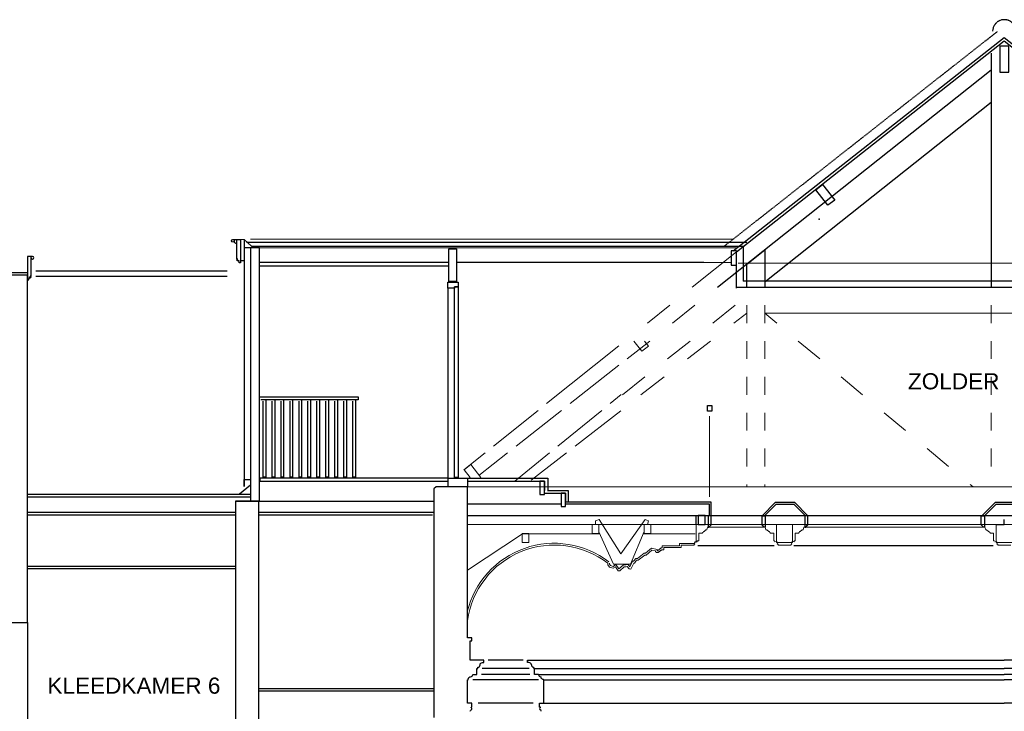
# Model space of a CAD drawing. Extents: x 0 to 286551, y -50 to 581131.
# Tile 160 of 207: x 216576 to 227553, y 509409 to 517126. Entities that reach past the tile are written whole.
import ezdxf

# ---------------------------------------------------------------- set-up
doc = ezdxf.new("R2010")
doc.units = 0
doc.header["$MEASUREMENT"] = 0
doc.linetypes.add('HIDDEN', pattern=[9.524999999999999, 6.35, -3.175])
for name, color, linetype in [('0.09', 7, 'CONTINUOUS'), ('0.13', 5, 'CONTINUOUS'), ('0.18', 1, 'CONTINUOUS'), ('0.25', 2, 'CONTINUOUS'), ('plafondconstructies', 5, 'CONTINUOUS'), ('zaalbrug bouwkundig', 2, 'CONTINUOUS')]:
    doc.layers.add(name, color=color, linetype=linetype)
doc.layers.add('0.15 GRIJS', color=252, linetype='CONTINUOUS', lineweight=15)
doc.layers.add('0gevel.18', color=1, linetype='CONTINUOUS', lineweight=18)
doc.layers.add('HULPLIJNEN', color=252, linetype='CONTINUOUS', plot=False)

msp = doc.modelspace()

# ---------------------------------------------------------------- linework, layer by layer
at = {"layer": '0.09'}
for points in [[(216754.6245802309, 514325.5474336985), (218889, 514325.5474336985)], [(216754.6245802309, 514265.5474336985), (218889, 514265.5474336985)]]:
    msp.add_lwpolyline(points, dxfattribs=at)
msp.add_point((225489.2813670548, 514902.0843772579), dxfattribs=at)
at = {"layer": '0.13'}
for p, q in [((222238.1606353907, 509953.9125890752), (222238.1606353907, 509979.2972044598)), ((222238.1606353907, 509979.2972044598), (227552.6245802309, 509979.2972044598)), ((232867.088525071, 509979.2972044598), (227552.6245802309, 509979.2972044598)), ((222253.5452507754, 509953.9125890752), (222238.1606353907, 509953.9125890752)), ((222306.5067892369, 509885.9510506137), (222306.5067892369, 509900.9510506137)), ((222314.5837123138, 509885.9510506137), (222306.5067892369, 509885.9510506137)), ((222314.5837123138, 509819.4125890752), (222314.5837123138, 509885.9510506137)), ((222360.7375584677, 509819.4125890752), (222314.5837123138, 509819.4125890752)), ((222410.7375584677, 509759.4125890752), (222410.7375584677, 509769.4125890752)), ((222420.7375584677, 509759.4125890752), (222410.7375584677, 509759.4125890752)), ((222420.7375584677, 509499.2972044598), (222420.7375584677, 509759.4125890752)), ((222420.7375584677, 509759.4125890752), (222420.7375584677, 509759.4125890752)), ((222420.7375584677, 509759.4125890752), (222420.7375584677, 509759.4125890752)), ((222370.7375584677, 509454.2972044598), (222370.7375584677, 509499.2972044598)), ((222370.7375584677, 509499.2972044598), (222420.7375584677, 509499.2972044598)), ((222380.7375584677, 509454.2972044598), (222370.7375584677, 509454.2972044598)), ((222380.7375584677, 509453.4393400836), (222380.7375584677, 509454.2972044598)), ((222420.7375584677, 509499.2972044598), (222420.7375584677, 509499.2972044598)), ((222420.7375584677, 509499.2972044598), (222420.7375584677, 509499.2972044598)), ((222420.7375584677, 509499.2972044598), (222420.7375584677, 509499.2972044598)), ((222420.7375584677, 509499.2972044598), (222420.7375584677, 509499.2972044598)), ((222420.7375584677, 509499.2972044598), (222420.7375584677, 509499.2972044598)), ((222420.7375584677, 509499.2972044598), (222420.7375584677, 509499.2972044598)), ((222420.7375584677, 509499.2972044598), (222420.7375584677, 509499.2972044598)), ((222420.7375584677, 509499.2972044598), (222420.7375584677, 509499.2972044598)), ((222420.7375584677, 509499.2972044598), (222420.7375584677, 509499.2972044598)), ((222420.7375584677, 509499.2972044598), (222420.7375584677, 509499.2972044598)), ((222420.7375584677, 509499.2972044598), (222420.7375584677, 509499.2972044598)), ((222420.7375584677, 509499.2972044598), (222420.7375584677, 509499.2972044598)), ((222420.7375584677, 509499.2972044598), (222420.7375584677, 509499.2972044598))]:
    msp.add_line(p, q, dxfattribs=at)
for points in [[(227407.6245802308, 516754), (227407.6245802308, 514141.1788494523)], [(224355.6924472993, 514141.1788494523), (227407.6245802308, 516565.3041803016)], [(224882, 514201.6420116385), (227407.6245802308, 516207.7254546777)], [(221351.0093133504, 514129), (221351.0093133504, 512019)], [(216664.6245802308, 511631.5474336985), (218982.6245802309, 511631.5474336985)], [(219242.6245802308, 511631.5474336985), (221192.6245802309, 511631.5474336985)], [(216664.6245802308, 510399.5474336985), (216664.6245802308, 508222.5474336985)], [(222188.1606353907, 509979.2972044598), (221800.2015033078, 509979.2972044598)], [(222256.5067892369, 509885.9510506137), (221731.8553494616, 509885.9510506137)], [(222314.5837123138, 509885.9510506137), (227552.6245802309, 509885.9510506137)], [(232790.6654481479, 509885.9510506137), (227552.6245802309, 509885.9510506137)], [(222360.7375584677, 509759.4125890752), (221627.6245802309, 509759.4125890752)], [(222264.5837123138, 509819.4125890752), (221723.7784263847, 509819.4125890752)], [(222360.7375584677, 509819.4125890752), (227552.6245802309, 509819.4125890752)], [(222420.7375584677, 509759.4125890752), (227552.6245802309, 509759.4125890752)], [(232744.511601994, 509819.4125890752), (227552.6245802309, 509819.4125890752)], [(232684.511601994, 509759.4125890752), (227552.6245802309, 509759.4125890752)], [(222300.7375584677, 509499.2972044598), (221687.6245802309, 509499.2972044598)], [(222420.7375584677, 509499.2972044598), (227552.6245802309, 509499.2972044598)], [(232684.511601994, 509499.2972044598), (227552.6245802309, 509499.2972044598)]]:
    msp.add_lwpolyline(points, dxfattribs=at)
at = {"layer": '0.13', "color": 5, "linetype": 'Continuous', "ltscale": 0.2}
msp.add_lwpolyline([(224682, 514141.1788494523), (224682, 514400.3623337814), (224882, 514559.2207372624), (224882, 514141.1788494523)], dxfattribs=at)
at = {"layer": '0.13'}
for points in [[(221465.0093133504, 514196), (221465.0093133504, 514144), (221425.0093133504, 514144), (221425.0093133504, 514129), (221351.0093133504, 514129), (221351.0093133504, 514196)], [(221425.0093133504, 514144), (221465.0093133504, 514144), (221465.0093133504, 512019), (221425.0093133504, 512019)]]:
    msp.add_lwpolyline(points, close=True, dxfattribs=at)
at = {"layer": '0.13', "linetype": 'Continuous', "ltscale": 0.2}
for points in [[(219250.0093133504, 512917), (220350.0093133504, 512917), (220350.0093133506, 512883), (219265, 512883)], [(219319, 512879), (219319, 512022), (219290, 512022), (219290, 512871)], [(219419, 512879), (219419, 512022), (219390, 512022), (219390, 512871)], [(219519, 512879), (219519, 512022), (219490, 512022), (219490, 512871)], [(219619, 512879), (219619, 512022), (219590, 512022), (219590, 512871)], [(219719, 512879), (219719, 512022), (219690, 512022), (219690, 512871)], [(219819, 512879), (219819, 512022), (219790, 512022), (219790, 512871)], [(219919, 512879), (219919, 512022), (219890, 512022), (219890, 512871)], [(220019, 512879), (220019, 512022), (219990, 512022), (219990, 512871)], [(220119, 512879), (220119, 512022), (220090, 512022), (220090, 512871)], [(220219, 512879), (220219, 512022), (220190, 512022), (220190, 512871)], [(220319, 512879), (220319, 512022), (220290, 512022), (220290, 512871)], [(218982.6245802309, 511752.5474336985), (221192.6245802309, 511752.5474336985)], [(224135, 511261), (224987, 511261)], [(225207, 511261), (227429, 511261)]]:
    msp.add_lwpolyline(points, dxfattribs=at)
at = {"layer": '0.13'}
for centre, radius, start, end in [((222253.5452507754, 509927.4318198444), 26.48076923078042, 1.259424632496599e-10, 90), ((222306.5067892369, 509927.4318198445), 26.48076923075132, 180, 270), ((222385.7375584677, 509819.4125890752), 25, 180, 270), ((222410.7375584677, 509794.4125890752), 25, 180, 270), ((222385.7375584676, 509439.2972044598), 14.99999999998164, 109.4712206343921, 247.7899337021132), ((222374.2514481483, 509409.9693801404), 16.49980768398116, 357.6652157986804, 69.36015589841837), ((222380.0675067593, 509425.4101416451), 1.770316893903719e-10, 225, 260.5376777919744)]:
    msp.add_arc(centre, radius, start, end, dxfattribs=at)
at = {"layer": '0.15 GRIJS', "color": 253, "ltscale": 0.2}
for points in [[(223823.4902414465, 513941.1788494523), (223574.1060796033, 513741.1788494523)], [(224682, 513741.1788494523), (224682, 513941.1788494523)], [(224882, 513941.1788494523), (224882, 513741.1788494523)], [(224537.1918983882, 513741.1788494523), (224682, 513853)], [(225015.3738468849, 513741.1788494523), (224882, 513852.5474336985)], [(223542.4403323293, 513541.1788494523), (223586.0041280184, 513485.2124835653), (223511.0380031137, 513426.8594192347), (223422.052623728, 513541.1788494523)], [(224019.1929298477, 513341.1788494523), (224278.1924141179, 513541.1788494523)], [(224682, 513341.1788494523), (224682, 513541.1788494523)], [(224882, 513541.1788494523), (224882, 513341.1788494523)], [(225494.4096460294, 513341.1788494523), (225254.8917464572, 513541.1788494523)], [(223501.1939613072, 512941.1788494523), (223760.1934455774, 513141.1788494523)], [(224682, 512941.1788494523), (224682, 513141.1788494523)], [(224882, 513141.1788494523), (224882, 512941.1788494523)], [(225973.445445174, 512941.1788494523), (225733.9275456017, 513141.1788494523)], [(224682, 512541.1788494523), (224682, 512741.1788494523)], [(224882, 512741.1788494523), (224882, 512541.1788494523)], [(226452.4812443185, 512541.1788494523), (226212.9633447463, 512741.1788494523)], [(224682, 512141.1788494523), (224682, 512341.1788494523)], [(224882, 512341.1788494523), (224882, 512141.1788494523)], [(226931.5170434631, 512141.1788494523), (226691.9991438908, 512341.1788494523)], [(224882, 511941.1788494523), (224882, 511912.5474336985), (224682, 511912.5474336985), (224682, 511941.1788494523)], [(227205.323625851, 511912.5474336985), (227171.0349430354, 511941.1788494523)]]:
    msp.add_lwpolyline(points, dxfattribs=at)
at = {"layer": '0.15 GRIJS', "color": 253}
for points in [[(223852.0993213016, 513741.1788494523), (224103.8958843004, 513941.1788494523)], [(224302.2847918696, 513741.1788494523), (224554.0813548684, 513941.1788494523)], [(227407.6245802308, 513941.1788494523), (227407.6245802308, 513741.1788494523)], [(224882, 513852.5474336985), (230226.8285034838, 513852.5474336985)], [(223348.5061953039, 513341.1788494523), (223600.3027583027, 513541.1788494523)], [(223798.6916658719, 513341.1788494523), (224050.4882288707, 513541.1788494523)], [(227407.6245802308, 513541.1788494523), (227407.6245802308, 513341.1788494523)], [(223295.0985398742, 512941.1788494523), (223546.895102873, 513141.1788494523)], [(227407.6245802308, 513141.1788494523), (227407.6245802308, 512941.1788494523)], [(227407.6245802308, 512741.1788494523), (227407.6245802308, 512541.1788494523)], [(227407.6245802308, 512341.1788494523), (227407.6245802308, 512141.1788494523)], [(221567.6245802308, 511912.5474336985), (233537.6245802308, 511912.5474336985)]]:
    msp.add_lwpolyline(points, dxfattribs=at)
at = {"layer": '0.15 GRIJS', "linetype": 'Continuous', "ltscale": 0.2}
for points in [[(222450.3881012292, 512843), (223255.0093133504, 513488)], [(222712.1432419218, 512843), (223255.0093133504, 513272)], [(223283.0093133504, 512943), (223160.0279468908, 512843)], [(221859.0850709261, 512369), (222354.3325456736, 512766)], [(222112.3331769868, 512369), (222614.7057419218, 512766)], [(223065.3322947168, 512766), (222577.0962698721, 512369)], [(223277.0093133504, 512761), (222769.894177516, 512369)], [(221526.0093133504, 512102), (221764.2769901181, 512293)], [(221696.0093133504, 512040), (222016.1610990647, 512293)], [(222483.6304313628, 512293), (222095.0093133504, 511977)], [(222671.575936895, 512293), (222277.0093133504, 511988)], [(221597.430042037, 512018), (221530.9045909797, 512103.465182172), (221605.8707158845, 512161.8182465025), (221717.8177506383, 512018)]]:
    msp.add_lwpolyline(points, dxfattribs=at)
at = {"layer": '0.18', "linetype": 'Continuous', "ltscale": 0.2}
for points in [[(219081, 514582), (219081, 514666)], [(219103, 514645), (224684, 514645)], [(224641, 514587), (224641, 514210)], [(224565, 514545), (224565, 514131)], [(219041, 514440), (219078, 514440)], [(224565, 514141.1788494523), (231015.0093133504, 514141.1788494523)], [(224641, 514211.1788494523), (231015.0093133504, 514211.1788494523)]]:
    msp.add_lwpolyline(points, dxfattribs=at)
at = {"layer": '0.25', "linetype": 'HIDDEN'}
msp.add_lwpolyline([(224431.288712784, 514600), (227478.0596435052, 516996.438592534)], dxfattribs=at)
at = {"layer": '0.25'}
for points in [[(224529.3889117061, 514546), (227552.6245802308, 516928.1426907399), (233761.2213456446, 512036.1114281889)], [(224566.0093133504, 514536.6609894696), (227552.6245802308, 516889.9488267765), (233742.6542197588, 512012.5474336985)], [(216664.6245802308, 511832.5474336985), (219150.0093133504, 511832.5474336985)], [(216664.6245802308, 511802.5474336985), (219150.0093133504, 511802.5474336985)], [(221567.6245802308, 511592.5474336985), (233537.6245802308, 511592.5474336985)], [(216664.6245802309, 511027.5474336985), (218982.6245802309, 511027.5474336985)], [(216664.6245802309, 511002.5474336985), (218982.6245802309, 511002.5474336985)], [(219242.6245802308, 509664.2972044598), (221192.6245802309, 509664.2972044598)], [(219242.6245802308, 509639.2972044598), (221192.6245802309, 509639.2972044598)]]:
    msp.add_lwpolyline(points, dxfattribs=at)
for points in [[(227602.6245802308, 516542.5474336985), (227602.6245802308, 516832.5474336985), (227502.6245802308, 516832.5474336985), (227502.6245802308, 516542.5474336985)], [(216664.6245802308, 510399.5474336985), (216664.6245802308, 514275.5474336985), (216414.4437115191, 514275.5474336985), (216204.6245802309, 514275.5474336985), (216204.6245802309, 514085.5474336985), (216204.6245802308, 510399.5474336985)], [(216664.6245802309, 514275.5474336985), (216414.4437115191, 514275.5474336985), (216414.4437115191, 514305.5474336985), (216664.6245802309, 514305.5474336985)], [(221567.6245802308, 511912.5474336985), (221352.6245802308, 511912.5474336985), (221352.6245802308, 512012.5474336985), (221567.6245802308, 512012.5474336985)], [(219242.6245802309, 505089.5474336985), (219242.6245802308, 511752.5474336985), (218982.6245802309, 511752.5474336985), (218982.6245802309, 511752.5474336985), (218982.6245802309, 511752.5474336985), (218982.6245802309, 505089.5474336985)]]:
    msp.add_lwpolyline(points, close=True, dxfattribs=at)
at = {"layer": '0.25', "color": 2, "linetype": 'Continuous', "ltscale": 0.2}
for points in [[(225526.7072738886, 515288.0498199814), (225661.8406860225, 515114.4440570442), (225586.8745611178, 515056.0909927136), (225451.7411489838, 515229.6967556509)], [(224566.0093133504, 514546), (224506.0093133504, 514546), (224506.0093133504, 514386), (224566.0093133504, 514386)]]:
    msp.add_lwpolyline(points, close=True, dxfattribs=at)
at = {"layer": '0.25'}
for points in [[(218967.39404647, 514659.5474336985, -2.414213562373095), (218952.39404647, 514674.5474336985), (219007.39404647, 514674.5474336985)], [(216704.6245802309, 514470.5474336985, 2.414213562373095), (216719.6245802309, 514485.5474336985), (216664.6245802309, 514485.5474336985)], [(221597.6245802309, 509409.2972044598, -0.3234487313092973), (221608.2946319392, 509425.4101416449, 0.6893304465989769), (221607.6245802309, 509453.4393400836), (221607.6245802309, 509454.2972044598), (221617.6245802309, 509454.2972044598), (221617.6245802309, 509499.2972044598), (221567.6245802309, 509499.2972044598), (221567.6245802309, 509759.4125890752), (221577.6245802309, 509759.4125890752), (221577.6245802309, 509769.4125890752, -0.4142135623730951), (221602.6245802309, 509794.4125890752, 0.4142135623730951), (221627.6245802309, 509819.4125890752), (221673.7784263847, 509819.4125890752), (221673.7784263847, 509885.9510506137), (221681.8553494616, 509885.9510506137), (221681.8553494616, 509900.9510506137, 0.4142135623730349), (221708.3361186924, 509927.4318198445, -0.4142135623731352), (221734.8168879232, 509953.9125890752), (221750.2015033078, 509953.9125890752), (221750.2015033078, 509979.2972044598), (221597.6245802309, 509979.2972044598), (221597.6245802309, 510194.2972044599), (221617.6245802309, 510194.2972044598), (221617.6245802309, 510229.2972044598), (221567.6245802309, 510229.2972044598), (221567.6245802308, 511912.5474336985), (221219.7801400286, 511912.5474336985), (221192.6245802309, 511893.5329060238), (221192.6245802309, 509339.2972044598)]]:
    msp.add_lwpolyline(points, format="xyb", dxfattribs=at)
for points in [[(218998.39404647, 514674.5474336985), (219038.39404647, 514674.5474336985), (219038.39404647, 514414.5474336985), (219023.39404647, 514414.5474336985), (219023.39404647, 514424.5474336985, 0.4142135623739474), (219018.39404647, 514429.5474336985), (219018.39404647, 514444.5474336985, -2.414213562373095), (219008.39404647, 514454.5474336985), (218998.39404647, 514454.5474336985)], [(216704.6245802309, 514485.5474336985), (216664.6245802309, 514485.5474336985), (216664.6245802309, 514225.5474336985), (216679.6245802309, 514225.5474336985), (216679.6245802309, 514235.5474336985, -0.4142135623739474), (216684.6245802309, 514240.5474336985), (216684.6245802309, 514255.5474336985, 2.414213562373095), (216694.6245802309, 514265.5474336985), (216704.6245802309, 514265.5474336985)]]:
    msp.add_lwpolyline(points, format="xyb", close=True, dxfattribs=at)
at = {"layer": '0.25', "color": 2, "linetype": 'Continuous', "ltscale": 0.2}
for points in [[(219077.0093133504, 514675), (219159.0093133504, 514600), (224653.0093133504, 514600)], [(219250.0093133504, 511752.5474336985), (219250.0093133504, 514579), (219150.0093133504, 514579), (219150.0093133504, 511752.5474336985)]]:
    msp.add_lwpolyline(points, dxfattribs=at)
at = {"layer": '0.25', "linetype": 'Continuous', "ltscale": 0.2}
for points in [[(219150.0093133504, 514579), (219080.0093133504, 514579), (219080.0093133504, 511917), (219080.0093133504, 511997), (219150.0093133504, 511997)], [(219250.0093133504, 514419), (221362.0093133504, 514419)], [(219250.0093133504, 514379), (221362.0093133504, 514379)], [(221446.0093133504, 514419), (224201.1699272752, 514419), (224506.0093133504, 514417.478994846), (224506.0093133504, 514386)], [(221352.6245802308, 512012.5474336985), (219252, 512012.5474336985), (219252, 511977), (221353, 511977)], [(220210.0093133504, 511978), (221352.6245802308, 511978)], [(221567.6245802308, 512012.5474336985), (222464, 512012.5474336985), (222464.5153056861, 511874)], [(221567.6245802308, 511978), (222425.0093133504, 511978), (222425.0093133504, 511874)], [(219150, 511934), (219025, 511831)], [(222421, 511844), (222661, 511844), (222661, 511739)], [(222461, 511874), (222691, 511874), (222691, 511739)]]:
    msp.add_lwpolyline(points, dxfattribs=at)
for points in [[(221362.0093133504, 514569), (221446.0093133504, 514569), (221446.0093133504, 514204), (221362.0093133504, 514204)], [(224244.0093133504, 512822), (224292.0093133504, 512822), (224292.0093133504, 512757), (224244.0093133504, 512757)], [(222425.0093133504, 511978), (222375.0093133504, 511978), (222375.0093133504, 511828), (222425.0093133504, 511828)], [(222661, 511844), (222611, 511844), (222611, 511694), (222661, 511694)]]:
    msp.add_lwpolyline(points, close=True, dxfattribs=at)
at = {"layer": '0.25', "color": 253, "linetype": 'Continuous', "ltscale": 0.2}
msp.add_lwpolyline([(219250.0093133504, 514419), (221362.0093133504, 514419)], dxfattribs=at)
at = {"layer": '0.25', "linetype": 'HIDDEN'}
msp.add_arc((227552.6245802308, 516996.438592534), 130, 0, 180, dxfattribs=at)
at = {"layer": '0gevel.18', "linetype": 'Continuous', "ltscale": 0.2}
for points in [[(219150.0093133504, 514679), (224531.7272987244, 514679)], [(218998.39404647, 514674.5474336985), (218972.0093133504, 514674.5474336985), (218972.0093133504, 514635), (218980.0093133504, 514635), (218986.0093133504, 514630), (219000.0093133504, 514627)], [(218999.0093133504, 514673), (219081.0093133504, 514673)], [(219250.0093133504, 514579), (224571.2700204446, 514579)], [(224566.0093133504, 514536.6609894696), (224072.8744032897, 514141.1788494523)], [(224584.0093133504, 514411), (230645.0093133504, 514411)], [(224267.0093133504, 512702), (224267.0093133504, 511803)]]:
    msp.add_lwpolyline(points, dxfattribs=at)
at = {"layer": 'HULPLIJNEN', "linetype": 'Continuous', "ltscale": 0.2}
msp.add_lwpolyline([(224641, 514587), (224641, 514215)], dxfattribs=at)
at = {"layer": 'plafondconstructies', "color": 5, "linetype": 'Continuous', "lineweight": 13, "ltscale": 0.2}
for points in [[(223196.3754197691, 511052.5474336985), (223032, 511412.5973829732), (223032, 511492.5474336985), (222995.5060604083, 511492.8685693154), (222995.25, 511534.2737168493), (223038, 511549), (223279, 511167), (223548.3892069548, 511550.5369757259), (223588, 511534), (223574.5, 511492.5474336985), (223538, 511492.5474336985), (223538, 511414.2356800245), (223387, 511052.5474336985), (223196.3754197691, 511052.5474336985)], [(222251, 511392.5474336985), (222178, 511392.5474336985), (222178, 511292.5474336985), (222251, 511292.5474336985)], [(223032, 511492.5474336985), (222959, 511492.5474336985), (222959, 511392.5474336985), (223032, 511392.5474336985)], [(223611, 511492.5474336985), (223538, 511492.5474336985), (223538, 511392.5474336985), (223611, 511392.5474336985)]]:
    msp.add_lwpolyline(points, close=True, dxfattribs=at)
at = {"layer": 'plafondconstructies', "linetype": 'Continuous', "ltscale": 0.2}
for points in [[(224117.6245802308, 511492.5474336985), (224117.6245802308, 511592.5474336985)], [(227462.6245802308, 511492.5474336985), (227552.6245802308, 511492.5474336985), (227552.6245802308, 511550)]]:
    msp.add_lwpolyline(points, dxfattribs=at)
msp.add_lwpolyline([(224216.2491604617, 511592.5474336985), (224141.2491604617, 511592.5474336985), (224141.2491604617, 511492.5474336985), (224216.2491604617, 511492.5474336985)], close=True, dxfattribs=at)
at = {"layer": 'plafondconstructies', "color": 2, "linetype": 'Continuous', "ltscale": 0.2}
for points in [[(224250, 511591.1788494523), (224250, 511464.1788494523), (224260, 511464.1788494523), (224284.5, 511488.6788494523), (224284.5, 511591.1788494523)], [(224887, 511591.1788494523), (224887, 511464.1788494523), (224877, 511464.1788494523), (224852.5, 511488.6788494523), (224852.5, 511591.1788494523)], [(225329, 511591.1788494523), (225329, 511464.1788494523), (225339, 511464.1788494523), (225363.5, 511488.6788494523), (225363.5, 511591.1788494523)], [(227331, 511591.1788494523), (227331, 511464.1788494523), (227321, 511464.1788494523), (227296.5, 511488.6788494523), (227296.5, 511591.1788494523)]]:
    msp.add_lwpolyline(points, close=True, dxfattribs=at)
at = {"layer": 'plafondconstructies', "color": 5, "linetype": 'Continuous', "lineweight": 13, "ltscale": 0.2}
for points in [[(223038, 511391), (222180, 511391), (221567, 510983)], [(223530, 511391), (224108, 511391)], [(224117.6245802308, 511292.5474336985), (224117.6245802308, 511492.5474336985), (225012.6245802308, 511492.5474336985), (225012.6245802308, 511292.5474336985), (225192.6245802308, 511292.5474336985), (225192.6245802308, 511492.5474336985), (227462.6245802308, 511492.5474336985), (227462.6245802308, 511292.5474336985), (227642.6245802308, 511292.5474336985), (227642.6245802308, 511492.5474336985), (229912.6245802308, 511492.5474336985), (229912.6245802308, 511303.0372011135)], [(224094, 511282.5474336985), (223930, 511282.5474336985), (223930, 511257.5474336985), (223738, 511257.5474336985), (223738, 511232), (223726.9507252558, 511232), (223684.9140368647, 511200.2043245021), (223684.4417011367, 511200.069371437), (223684.0788190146, 511200.2054522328), (223682.5, 511201.7842712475), (223682.5, 511215.1833808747), (223619.590796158, 511228.6040110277), (223553.6897460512, 511173), (223538.0761479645, 511173), (223463.0761479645, 511114), (223444.4357319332, 511114), (223419.4357319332, 511083), (223408.4751794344, 511083), (223378.7292028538, 511021.7052603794), (223358.0476359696, 511046.6171477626), (223335.114462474, 511042.79495218), (223305.5509505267, 511039.0995131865), (223256.9663990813, 510997.4556119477), (223223.8076807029, 511048.9087956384), (223190.8235014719, 511026.9193428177), (223164.0417118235, 511035.2089443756), (223153, 511049.7375125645), (223153, 511061)], [(224094, 511262.5474336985), (224094, 511272.5474336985), (224104, 511272.5474336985), (224104, 511275.9685665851)], [(224128.5788671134, 511300.5474336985), (224128.5788671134, 511310.5474336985), (224142, 511310.5474336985)], [(224992.6245802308, 511310.5474336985), (224996.0457131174, 511300.5474336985)], [(225212.6245802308, 511310.5474336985), (225207.4662236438, 511301.7045366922)], [(227480.6245802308, 511262.5474336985), (227480.6245802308, 511272.5474336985), (227470.6245802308, 511272.5474336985), (227470.6245802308, 511275.9685665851)]]:
    msp.add_lwpolyline(points, dxfattribs=at)
at = {"layer": 'plafondconstructies', "color": 5, "linetype": 'Continuous', "lineweight": 13}
msp.add_lwpolyline([(221567.6245802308, 511492.5474336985), (233537.6245802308, 511492.5474336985)], dxfattribs=at)
at = {"layer": 'plafondconstructies', "color": 2, "linetype": 'Continuous', "lineweight": 13, "ltscale": 0.2}
for points in [[(224245, 511462.5474336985), (224236.6245802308, 511436), (224226.6245802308, 511436), (224205.1245802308, 511414.5), (224197.6327165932, 511414.746893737), (224197.6327165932, 511409), (224187.6245802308, 511404), (224187.6245802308, 511395.5474336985), (224149, 511395.5474336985), (224149, 511310.5474336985), (224139, 511310.5474336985)], [(224245, 511462.5474336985), (224886.6245802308, 511462.5474336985)], [(224886.6245802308, 511462.5474336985), (224895, 511436), (224905, 511436), (224926.5, 511414.5), (224933.9918636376, 511414.746893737), (224933.9918636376, 511409), (224944, 511404), (224944, 511395.5474336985), (224982.6245802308, 511395.5474336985), (224982.6245802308, 511310.5474336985), (224992.6245802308, 511310.5474336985)], [(225318.6245802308, 511462.5474336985), (225310.2491604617, 511436), (225300.2491604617, 511436), (225278.7491604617, 511414.5), (225271.257296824, 511414.746893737), (225271.257296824, 511409), (225261.2491604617, 511404), (225261.2491604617, 511395.5474336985), (225222.6245802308, 511395.5474336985), (225222.6245802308, 511310.5474336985), (225212.6245802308, 511310.5474336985)], [(225318.6245802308, 511462.5474336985), (227336.6245802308, 511462.5474336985)], [(227336.6245802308, 511462.5474336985), (227345, 511436), (227355, 511436), (227376.5, 511414.5), (227383.9918636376, 511414.746893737), (227383.9918636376, 511409), (227394, 511404), (227394, 511395.5474336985), (227432.6245802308, 511395.5474336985), (227432.6245802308, 511310.5474336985), (227442.6245802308, 511310.5474336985)], [(225030.6245802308, 511262.5474336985), (225030.6245802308, 511272.5474336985), (225020.6245802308, 511272.5474336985), (225020.6245802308, 511275.9685665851)], [(225175.3754197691, 511262.5474336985), (225175.3754197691, 511272.5474336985), (225185.3754197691, 511272.5474336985), (225185.3754197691, 511275.9685665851)], [(224094, 511262.5474336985), (223950, 511262.5474336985), (223950, 511237.5474336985), (223758, 511237.5474336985), (223758, 511212), (223733.6626469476, 511212), (223694, 511182), (223687, 511180), (223681, 511180), (223673, 511183), (223668, 511188), (223662.5, 511193.5), (223662.5, 511199), (223625, 511207), (223561, 511153), (223545, 511153), (223470, 511094), (223454, 511094), (223429, 511063), (223421, 511063), (223388, 510995), (223372, 510998.5), (223350, 511025), (223338, 511023), (223314, 511020), (223265, 510978), (223247, 510976), (223218, 511021), (223194, 511005), (223152, 511018), (223133, 511043), (223133, 511061)], [(225030.6245802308, 511262.5474336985), (225174.6245802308, 511262.5474336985)], [(227480.6245802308, 511262.5474336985), (227624.6245802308, 511262.5474336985)]]:
    msp.add_lwpolyline(points, dxfattribs=at)
at = {"layer": 'plafondconstructies', "color": 5, "linetype": 'Continuous', "lineweight": 13, "ltscale": 0.2}
for centre, radius, start, end in [((222535.9518443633, 510287.5541226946), 996.971178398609, 52.36639295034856, 166.5373815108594), ((224118, 511286.5474336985), 17.54743369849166, 52.92408875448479, 217.0759112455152), ((223848, 511019.8787878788), 223.5701018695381, 120.758202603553, 132.2804154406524)]:
    msp.add_arc(centre, radius, start, end, dxfattribs=at)
at = {"layer": 'plafondconstructies', "color": 2, "linetype": 'Continuous', "lineweight": 13, "ltscale": 0.2}
for centre, radius, start, end in [((225006.6245802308, 511286.5474336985), 17.54743369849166, 322.9240887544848, 127.0759112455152), ((225198.6245802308, 511286.5474336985), 17.54743369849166, 52.92408875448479, 217.0759112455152), ((227456.6245802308, 511286.5474336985), 17.54743369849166, 322.9240887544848, 127.0759112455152), ((222535.9518443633, 510287.5541226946), 976.971178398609, 52.36639295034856, 172.2085431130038)]:
    msp.add_arc(centre, radius, start, end, dxfattribs=at)
at = {"layer": 'zaalbrug bouwkundig', "color": 2, "linetype": 'Continuous', "ltscale": 0.2}
for points in [[(222611, 511721.1788494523), (221567.6245802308, 511721.1788494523)], [(224264.5, 511591.1788494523), (224264.5, 511721.1788494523), (222661, 511721.1788494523)], [(224284.5, 511591.1788494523), (224284.5, 511741.1788494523), (222664, 511741.1788494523)], [(224852.5, 511591.1788494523), (225002.5, 511741.1788494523), (225213.5, 511741.1788494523)], [(224880.7842712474, 511591.1788494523), (225010.7842712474, 511721.1788494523), (225213.5, 511721.1788494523)], [(225335.2157287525, 511591.1788494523), (225205.2157287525, 511721.1788494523)], [(225363.5, 511591.1788494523), (225213.5, 511741.1788494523)], [(227303, 511591.1788494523), (227453, 511741.1788494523), (227664, 511741.1788494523)], [(227331.2842712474, 511591.1788494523), (227461.2842712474, 511721.1788494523), (227664, 511721.1788494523)], [(216667, 511603), (218982.6245802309, 511603)], [(219242.6245802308, 511603), (221180, 511603)]]:
    msp.add_lwpolyline(points, dxfattribs=at)

# ---------------------------------------------------------------- texts
at = {"layer": '0.09', "char_height": 180, "width": 3040.8156, "attachment_point": 5}
for s, insert in [('{\\fArial|b0|i0|c0|p34;ZOLDER}', (226988.4899681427, 513090.7450907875)), ('{\\fArial|b0|i0|c0|p34;KLEEDKAMER 6}', (217849.8248500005, 509694.7215142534))]:
    msp.add_mtext(s, dxfattribs=dict(at, insert=insert))

doc.saveas('drawing.dxf')
